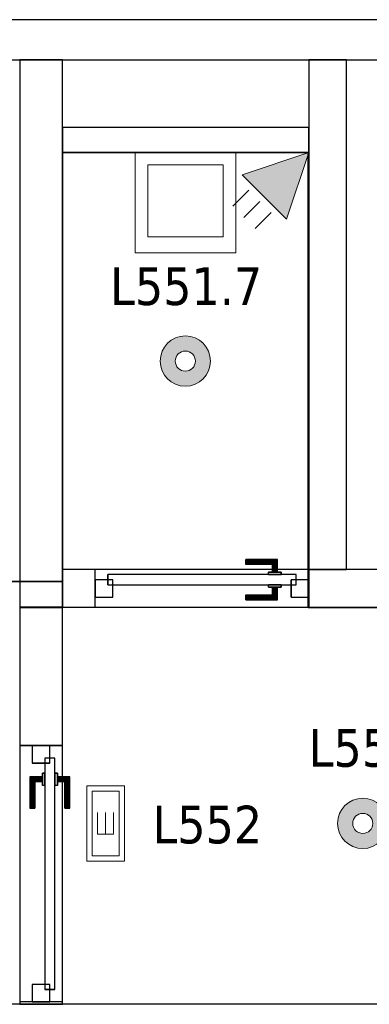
# Model space of a CAD drawing. Header units: metres. Extents: x 397.7 to 427.5, y 12.7 to 28.4.
# Tile 120 of 128: x 415.8 to 417.2, y 24.3 to 28.2. Entities that reach past the tile are written whole.
import ezdxf

# ---------------------------------------------------------------- set-up
doc = ezdxf.new("R2010")
doc.units = ezdxf.units.M
doc.layers.add('01_CARPINTERIA', color=5, linetype='Continuous', lineweight=25, true_color=0x0000ff)
doc.layers.add('01_SUELOS', color=7, linetype='Continuous', lineweight=25, true_color=0x007f00)
for name, color, linetype, lineweight in [('02_MOBILIARIO', 7, 'Continuous', 18), ('A-DETL-____-MBND', 7, 'Continuous', 18), ('A-DETL-GENF-OTLN', 7, 'Continuous', 18), ('A-GENM-____-OTLN', 7, 'Continuous', 18), ('A-WALL-____-MCUT', 7, 'Continuous', 25), ('A-WALL-____-OTLN', 7, 'Continuous', 25), ('E-LITE-____-IDEN', 7, 'Continuous', 30), ('E-LITE-EQPM-IDEN', 7, 'Continuous', 30)]:
    doc.layers.add(name, color=color, linetype=linetype, lineweight=lineweight)
doc.styles.add('Tahoma_4', font='tahoma.ttf', dxfattribs={"height": 0.15})

# ---------------------------------------------------------------- blocks, each defined once
blk = doc.blocks.new('Family - LONDR55-XX_ZZ-ARQ-CAA-M3D-Londres55-151201-08_ENLLUMENAT_P5')
at = {"layer": '01_CARPINTERIA', "color": 161, "true_color": 0xaaaaff}
for p, q in [((0.1263, 0.1487), (0.125, 0.15)), ((0.125, 0.15), (0.125, 0.1)), ((0.125, 0.15), (0.1263, 0.1487)), ((0.25, 0.15), (0.125, 0.15)), ((0.13, 0.145), (0.1263, 0.1487)), ((0.1263, 0.1487), (0.1263, 0.1)), ((0.1263, 0.1487), (0.1263, 0.1)), ((0.1263, 0.1487), (0.13, 0.145)), ((0.25, 0.1487), (0.1263, 0.1487)), ((0.25, 0.1487), (0.1263, 0.1487)), ((0.135, 0.14), (0.13, 0.145)), ((0.13, 0.145), (0.13, 0.1)), ((0.13, 0.145), (0.13, 0.1)), ((0.13, 0.145), (0.135, 0.14)), ((0.25, 0.145), (0.13, 0.145)), ((0.25, 0.145), (0.13, 0.145)), ((0.135, 0.1), (0.135, 0.14)), ((0.135, 0.14), (0.135, 0.1)), ((0.135, 0.14), (0.14, 0.135)), ((0.14, 0.135), (0.135, 0.14)), ((0.135, 0.14), (0.25, 0.14)), ((0.25, 0.14), (0.135, 0.14)), ((0.14, 0.135), (0.14, 0.1)), ((0.14, 0.135), (0.1437, 0.1313)), ((0.1437, 0.1313), (0.14, 0.135)), ((0.14, 0.135), (0.14, 0.1)), ((0.25, 0.135), (0.14, 0.135)), ((0.25, 0.135), (0.14, 0.135)), ((0.1437, 0.1313), (0.1437, 0.1)), ((0.1437, 0.1313), (0.145, 0.13)), ((0.145, 0.13), (0.1437, 0.1313)), ((0.1437, 0.1313), (0.1437, 0.1)), ((0.25, 0.1313), (0.1437, 0.1313)), ((0.25, 0.1313), (0.1437, 0.1313)), ((0.145, 0.13), (0.145, 0.1)), ((0.25, 0.13), (0.145, 0.13)), ((0.25, 0.1487), (0.25, 0.15)), ((0.25, 0.15), (0.25, 0.1487)), ((0.25, 0.145), (0.25, 0.1487)), ((0.25, 0.1487), (0.25, 0.145)), ((0.25, 0.145), (0.25, 0.14)), ((0.25, 0.14), (0.25, 0.145)), ((0.25, 0.14), (0.25, 0.135)), ((0.25, 0.135), (0.25, 0.14)), ((0.25, 0.135), (0.25, 0.1313)), ((0.25, 0.1313), (0.25, 0.135)), ((0.25, 0.1313), (0.25, 0.13)), ((0.25, 0.13), (0.25, 0.1313)), ((0.9709, 0.09), (0.05, 0.09)), ((0.05, 0.09), (0.05, 0.05)), ((0.9709, 0.09), (0.05, 0.09)), ((0.05, 0.09), (0.05, 0.05)), ((0.16, 0.1), (0.11, 0.1)), ((0.11, 0.1), (0.16, 0.1)), ((0.11, 0.1), (0.11, 0.09)), ((0.11, 0.09), (0.11, 0.1)), ((0.16, 0.09), (0.11, 0.09)), ((0.11, 0.09), (0.16, 0.09)), ((0.1263, 0.1), (0.125, 0.1)), ((0.125, 0.1), (0.1263, 0.1)), ((0.13, 0.1), (0.1263, 0.1)), ((0.1263, 0.1), (0.13, 0.1)), ((0.135, 0.1), (0.13, 0.1)), ((0.13, 0.1), (0.135, 0.1)), ((0.14, 0.1), (0.135, 0.1)), ((0.135, 0.1), (0.14, 0.1)), ((0.14, 0.1), (0.1437, 0.1)), ((0.1437, 0.1), (0.14, 0.1)), ((0.1437, 0.1), (0.145, 0.1)), ((0.145, 0.1), (0.1437, 0.1)), ((0.16, 0.1), (0.16, 0.09)), ((0.16, 0.1), (0.16, 0.09)), ((0.9709, 0.05), (0.9709, 0.09)), ((0.9709, 0.09), (0.9709, 0.05)), ((0.07, 0.07), (0, 0.07)), ((0, 0.07), (0, 0)), ((0.07, 0.07), (0, 0.07)), ((0, 0.07), (0, 0)), ((0.05, 0.05), (0.9709, 0.05)), ((0.05, 0.05), (0.9709, 0.05)), ((0.07, 0), (0.07, 0.07)), ((0.07, 0.07), (0.07, 0)), ((0.11, 0.05), (0.16, 0.05)), ((0.16, 0.05), (0.11, 0.05)), ((0.11, 0.05), (0.11, 0.04)), ((0.11, 0.04), (0.11, 0.05)), ((0.11, 0.04), (0.16, 0.04)), ((0.16, 0.04), (0.11, 0.04)), ((0.1263, 0.04), (0.125, 0.04)), ((0.125, 0.04), (0.1263, 0.04)), ((0.125, 0.04), (0.125, -0.01)), ((0.13, 0.04), (0.1263, 0.04)), ((0.1263, 0.04), (0.13, 0.04)), ((0.1263, 0.04), (0.1263, -0.0087)), ((0.1263, 0.04), (0.1263, -0.0087)), ((0.13, 0.04), (0.135, 0.04)), ((0.135, 0.04), (0.13, 0.04)), ((0.13, 0.04), (0.13, -0.005)), ((0.13, 0.04), (0.13, -0.005)), ((0.135, 0.04), (0.14, 0.04)), ((0.14, 0.04), (0.135, 0.04)), ((0.135, 0), (0.135, 0.04)), ((0.135, 0.04), (0.135, 0)), ((0.14, 0.04), (0.1437, 0.04)), ((0.1437, 0.04), (0.14, 0.04)), ((0.14, 0.04), (0.14, 0.005)), ((0.14, 0.04), (0.14, 0.005)), ((0.1437, 0.04), (0.145, 0.04)), ((0.145, 0.04), (0.1437, 0.04)), ((0.1437, 0.04), (0.1437, 0.0087)), ((0.1437, 0.04), (0.1437, 0.0087)), ((0.145, 0.04), (0.145, 0.01)), ((0.16, 0.05), (0.16, 0.04)), ((0.16, 0.05), (0.16, 0.04)), ((1.0209, 0.07), (0.9509, 0.07)), ((0.9509, 0.07), (0.9509, 0)), ((1.0209, 0.07), (0.9509, 0.07)), ((0.9509, 0.07), (0.9509, 0)), ((1.0209, 0), (1.0209, 0.07)), ((1.0209, 0.07), (1.0209, 0)), ((0, 0), (0.07, 0)), ((0, 0), (0.07, 0)), ((0.135, 0), (0.13, -0.005)), ((0.14, 0.005), (0.135, 0)), ((0.135, 0), (0.14, 0.005)), ((0.25, 0), (0.135, 0)), ((0.135, 0), (0.25, 0)), ((0.1437, 0.0087), (0.14, 0.005)), ((0.14, 0.005), (0.1437, 0.0087)), ((0.14, 0.005), (0.25, 0.005)), ((0.14, 0.005), (0.25, 0.005)), ((0.145, 0.01), (0.1437, 0.0087)), ((0.1437, 0.0087), (0.145, 0.01)), ((0.1437, 0.0087), (0.25, 0.0087)), ((0.1437, 0.0087), (0.25, 0.0087)), ((0.145, 0.01), (0.25, 0.01)), ((0.25, 0.0087), (0.25, 0.01)), ((0.25, 0.01), (0.25, 0.0087)), ((0.25, 0.005), (0.25, 0.0087)), ((0.25, 0.0087), (0.25, 0.005)), ((0.25, 0.005), (0.25, 0)), ((0.25, 0), (0.25, 0.005)), ((0.25, 0), (0.25, -0.005)), ((0.25, -0.005), (0.25, 0)), ((0.9509, 0), (1.0209, 0)), ((0.9509, 0), (1.0209, 0)), ((0.125, -0.01), (0.1263, -0.0087)), ((0.1263, -0.0087), (0.125, -0.01)), ((0.125, -0.01), (0.25, -0.01)), ((0.1263, -0.0087), (0.13, -0.005)), ((0.13, -0.005), (0.1263, -0.0087)), ((0.1263, -0.0087), (0.25, -0.0087)), ((0.1263, -0.0087), (0.25, -0.0087)), ((0.13, -0.005), (0.135, 0)), ((0.13, -0.005), (0.25, -0.005)), ((0.13, -0.005), (0.25, -0.005)), ((0.25, -0.005), (0.25, -0.0087)), ((0.25, -0.0087), (0.25, -0.005)), ((0.25, -0.0087), (0.25, -0.01)), ((0.25, -0.01), (0.25, -0.0087))]:
    blk.add_line(p, q, dxfattribs=at)
blk = doc.blocks.new('Family - Porta P5-151202-08_ENLLUMENAT_P5')
blk.add_blockref('Family - LONDR55-XX_ZZ-ARQ-CAA-M3D-Londres55-151201-08_ENLLUMENAT_P5', (0, 0))
blk = doc.blocks.new('Family - LONDR55-XX_ZZ-ARQ-CAA-M3D-Londres55-151206-08_ENLLUMENAT_P5')
at = {"layer": '01_CARPINTERIA', "color": 161, "true_color": 0xaaaaff}
for p, q in [((0.6, 0.1487), (0.6, 0.15)), ((0.6, 0.15), (0.6, 0.1487)), ((0.725, 0.15), (0.6, 0.15)), ((0.6, 0.145), (0.6, 0.1487)), ((0.6, 0.1487), (0.6, 0.145)), ((0.7237, 0.1487), (0.6, 0.1487)), ((0.7237, 0.1487), (0.6, 0.1487)), ((0.6, 0.14), (0.6, 0.145)), ((0.6, 0.145), (0.6, 0.14)), ((0.72, 0.145), (0.6, 0.145)), ((0.72, 0.145), (0.6, 0.145)), ((0.6, 0.135), (0.6, 0.14)), ((0.6, 0.14), (0.6, 0.135)), ((0.6, 0.14), (0.715, 0.14)), ((0.715, 0.14), (0.6, 0.14)), ((0.6, 0.135), (0.6, 0.1313)), ((0.6, 0.1313), (0.6, 0.135)), ((0.71, 0.135), (0.6, 0.135)), ((0.71, 0.135), (0.6, 0.135)), ((0.6, 0.1313), (0.6, 0.13)), ((0.6, 0.13), (0.6, 0.1313)), ((0.7063, 0.1313), (0.6, 0.1313)), ((0.7063, 0.1313), (0.6, 0.1313)), ((0.705, 0.13), (0.6, 0.13)), ((0.705, 0.13), (0.7063, 0.1313)), ((0.7063, 0.1313), (0.705, 0.13)), ((0.705, 0.1), (0.705, 0.13)), ((0.7063, 0.1313), (0.71, 0.135)), ((0.71, 0.135), (0.7063, 0.1313)), ((0.7063, 0.1), (0.7063, 0.1313)), ((0.7063, 0.1), (0.7063, 0.1313)), ((0.71, 0.135), (0.715, 0.14)), ((0.715, 0.14), (0.71, 0.135)), ((0.71, 0.1), (0.71, 0.135)), ((0.71, 0.1), (0.71, 0.135)), ((0.72, 0.145), (0.715, 0.14)), ((0.715, 0.14), (0.72, 0.145)), ((0.715, 0.14), (0.715, 0.1)), ((0.715, 0.1), (0.715, 0.14)), ((0.7237, 0.1487), (0.72, 0.145)), ((0.72, 0.145), (0.7237, 0.1487)), ((0.72, 0.1), (0.72, 0.145)), ((0.72, 0.1), (0.72, 0.145)), ((0.725, 0.15), (0.7237, 0.1487)), ((0.7237, 0.1487), (0.725, 0.15)), ((0.7237, 0.1), (0.7237, 0.1487)), ((0.7237, 0.1), (0.7237, 0.1487)), ((0.725, 0.1), (0.725, 0.15)), ((0.8, 0.09), (0.05, 0.09)), ((0.05, 0.09), (0.05, 0.05)), ((0.8, 0.09), (0.05, 0.09)), ((0.05, 0.05), (0.05, 0.09)), ((0.74, 0.1), (0.69, 0.1)), ((0.69, 0.1), (0.74, 0.1)), ((0.69, 0.09), (0.69, 0.1)), ((0.69, 0.09), (0.69, 0.1)), ((0.74, 0.09), (0.69, 0.09)), ((0.69, 0.09), (0.74, 0.09)), ((0.7063, 0.1), (0.705, 0.1)), ((0.705, 0.1), (0.7063, 0.1)), ((0.71, 0.1), (0.7063, 0.1)), ((0.7063, 0.1), (0.71, 0.1)), ((0.715, 0.1), (0.71, 0.1)), ((0.71, 0.1), (0.715, 0.1)), ((0.72, 0.1), (0.715, 0.1)), ((0.715, 0.1), (0.72, 0.1)), ((0.72, 0.1), (0.7237, 0.1)), ((0.7237, 0.1), (0.72, 0.1)), ((0.7237, 0.1), (0.725, 0.1)), ((0.725, 0.1), (0.7237, 0.1)), ((0.74, 0.09), (0.74, 0.1)), ((0.74, 0.1), (0.74, 0.09)), ((0.8, 0.05), (0.8, 0.09)), ((0.8, 0.05), (0.8, 0.09)), ((0.07, 0.07), (0, 0.07)), ((0, 0.07), (0, 0)), ((0.07, 0.07), (0, 0.07)), ((0, 0), (0, 0.07)), ((0.05, 0.05), (0.8, 0.05)), ((0.05, 0.05), (0.8, 0.05)), ((0.07, 0), (0.07, 0.07)), ((0.07, 0), (0.07, 0.07)), ((0.69, 0.05), (0.74, 0.05)), ((0.74, 0.05), (0.69, 0.05)), ((0.69, 0.04), (0.69, 0.05)), ((0.69, 0.04), (0.69, 0.05)), ((0.69, 0.04), (0.74, 0.04)), ((0.74, 0.04), (0.69, 0.04)), ((0.7063, 0.04), (0.705, 0.04)), ((0.705, 0.04), (0.7063, 0.04)), ((0.705, 0.01), (0.705, 0.04)), ((0.71, 0.04), (0.7063, 0.04)), ((0.7063, 0.04), (0.71, 0.04)), ((0.7063, 0.0087), (0.7063, 0.04)), ((0.7063, 0.0087), (0.7063, 0.04)), ((0.71, 0.04), (0.715, 0.04)), ((0.715, 0.04), (0.71, 0.04)), ((0.71, 0.005), (0.71, 0.04)), ((0.71, 0.005), (0.71, 0.04)), ((0.715, 0.04), (0.72, 0.04)), ((0.72, 0.04), (0.715, 0.04)), ((0.715, 0.04), (0.715, 0)), ((0.715, 0), (0.715, 0.04)), ((0.72, 0.04), (0.7237, 0.04)), ((0.7237, 0.04), (0.72, 0.04)), ((0.72, -0.005), (0.72, 0.04)), ((0.72, -0.005), (0.72, 0.04)), ((0.7237, 0.04), (0.725, 0.04)), ((0.725, 0.04), (0.7237, 0.04)), ((0.7237, -0.0087), (0.7237, 0.04)), ((0.7237, -0.0087), (0.7237, 0.04)), ((0.725, -0.01), (0.725, 0.04)), ((0.74, 0.04), (0.74, 0.05)), ((0.74, 0.05), (0.74, 0.04)), ((0.85, 0.07), (0.78, 0.07)), ((0.78, 0.07), (0.78, 0)), ((0.85, 0.07), (0.78, 0.07)), ((0.78, 0), (0.78, 0.07)), ((0.85, 0), (0.85, 0.07)), ((0.85, 0), (0.85, 0.07)), ((0.6, 0.0087), (0.6, 0.01)), ((0.6, 0.01), (0.6, 0.0087)), ((0.6, 0.01), (0.705, 0.01)), ((0.6, 0.005), (0.6, 0.0087)), ((0.6, 0.0087), (0.6, 0.005)), ((0.6, 0.0087), (0.7063, 0.0087)), ((0.6, 0.0087), (0.7063, 0.0087)), ((0.6, 0), (0.6, 0.005)), ((0.6, 0.005), (0.6, 0)), ((0.6, 0.005), (0.71, 0.005)), ((0.6, 0.005), (0.71, 0.005)), ((0.7063, 0.0087), (0.705, 0.01)), ((0.705, 0.01), (0.7063, 0.0087)), ((0.71, 0.005), (0.7063, 0.0087)), ((0.7063, 0.0087), (0.71, 0.005)), ((0.715, 0), (0.71, 0.005)), ((0.71, 0.005), (0.715, 0)), ((0, 0), (0.07, 0)), ((0, 0), (0.07, 0)), ((0.6, -0.005), (0.6, 0)), ((0.6, 0), (0.6, -0.005)), ((0.715, 0), (0.6, 0)), ((0.6, 0), (0.715, 0)), ((0.6, -0.005), (0.6, -0.0087)), ((0.6, -0.0087), (0.6, -0.005)), ((0.6, -0.005), (0.72, -0.005)), ((0.6, -0.005), (0.72, -0.005)), ((0.6, -0.0087), (0.6, -0.01)), ((0.6, -0.01), (0.6, -0.0087)), ((0.6, -0.0087), (0.7237, -0.0087)), ((0.6, -0.0087), (0.7237, -0.0087)), ((0.6, -0.01), (0.725, -0.01)), ((0.715, 0), (0.72, -0.005)), ((0.72, -0.005), (0.715, 0)), ((0.72, -0.005), (0.7237, -0.0087)), ((0.7237, -0.0087), (0.72, -0.005)), ((0.7237, -0.0087), (0.725, -0.01)), ((0.725, -0.01), (0.7237, -0.0087)), ((0.78, 0), (0.85, 0)), ((0.78, 0), (0.85, 0))]:
    blk.add_line(p, q, dxfattribs=at)
blk = doc.blocks.new('Family - Porta P5-151207-08_ENLLUMENAT_P5')
blk.add_blockref('Family - LONDR55-XX_ZZ-ARQ-CAA-M3D-Londres55-151206-08_ENLLUMENAT_P5', (0, 0))
blk = doc.blocks.new('Family - Evans P5-151360-08_ENLLUMENAT_P5')
at = {"layer": 'A-WALL-____-MCUT', "color": 253, "true_color": 0xaaaaaa}
for p, q in [((2.1788, 0.17), (0, 0.17)), ((0, 0.17), (0, 0)), ((2.1788, 0), (2.1788, 0.17)), ((0, 0), (2.1788, 0))]:
    blk.add_line(p, q, dxfattribs=at)
at = {"layer": 'A-WALL-____-OTLN', "color": 253, "true_color": 0xaaaaaa}
for p, q in [((2.1788, 0.17), (0, 0.17)), ((0, 0.17), (0, 0)), ((2.1788, 0), (2.1788, 0.17)), ((0, 0), (2.1788, 0))]:
    blk.add_line(p, q, dxfattribs=at)
at = {"layer": 'A-WALL-____-OTLN', "color": 253, "lineweight": 18, "true_color": 0xaaaaaa}
blk.add_line((0, 0), (2.1788, 0), dxfattribs=at)
blk = doc.blocks.new('Family - Evans P5-151394-08_ENLLUMENAT_P5')
at = {"layer": 'A-WALL-____-MCUT', "color": 253, "true_color": 0xaaaaaa}
for p, q in [((0.13, 0.15), (0, 0.15)), ((0, 0.15), (0, 0)), ((0.13, 0), (0.13, 0.15)), ((0.98, 0.15), (0.98, 0)), ((1.13, 0.15), (0.98, 0.15)), ((1.61, 0.15), (1.13, 0.15)), ((0, 0), (0.13, 0)), ((0.98, 0), (1.61, 0))]:
    blk.add_line(p, q, dxfattribs=at)
at = {"layer": 'A-WALL-____-OTLN', "color": 253, "true_color": 0xaaaaaa}
for p, q in [((0.13, 0.15), (0, 0.15)), ((0, 0.15), (0, 0)), ((0.13, 0), (0.13, 0.15)), ((0.98, 0.15), (0.13, 0.15)), ((0.98, 0.15), (0.13, 0.15)), ((0.98, 0), (0.98, 0.15)), ((1.13, 0.15), (0.98, 0.15)), ((5.06, 0.15), (1.13, 0.15)), ((0, 0), (5.06, 0)), ((0.13, 0), (0.98, 0))]:
    blk.add_line(p, q, dxfattribs=at)
at = {"layer": 'A-WALL-____-OTLN', "color": 253, "lineweight": 18, "true_color": 0xaaaaaa}
blk.add_line((0, 0), (5.06, 0), dxfattribs=at)
blk = doc.blocks.new('Family - Vano porta P5-151400-08_ENLLUMENAT_P5')
at = {"layer": 'A-GENM-____-OTLN', "color": 253, "true_color": 0xaaaaaa}
for p, q in [((416.077, 26.0395), (416.077, 25.8895)), ((416.927, 26.0395), (416.077, 26.0395)), ((416.077, 26.0395), (416.077, 25.8895)), ((416.077, 26.0395), (416.927, 26.0395)), ((416.927, 25.8895), (416.927, 26.0395)), ((416.927, 26.0395), (416.927, 25.8895)), ((416.077, 25.8895), (416.927, 25.8895)), ((416.927, 25.8895), (416.077, 25.8895))]:
    blk.add_line(p, q, dxfattribs=at)
blk = doc.blocks.new('Family - Evans P5-151483-08_ENLLUMENAT_P5')
at = {"layer": 'A-WALL-____-MCUT', "color": 253, "true_color": 0xaaaaaa}
for p, q in [((0.98, 0.1), (0, 0.1)), ((0, 0.1), (0, 0)), ((0.98, 0), (0.98, 0.1)), ((0, 0), (0.98, 0))]:
    blk.add_line(p, q, dxfattribs=at)
at = {"layer": 'A-WALL-____-OTLN', "color": 253, "true_color": 0xaaaaaa}
for p, q in [((0.98, 0.1), (0, 0.1)), ((0, 0.1), (0, 0)), ((0.98, 0), (0.98, 0.1)), ((0, 0), (0.98, 0))]:
    blk.add_line(p, q, dxfattribs=at)
at = {"layer": 'A-WALL-____-OTLN', "color": 253, "lineweight": 18, "true_color": 0xaaaaaa}
blk.add_line((0, 0), (0.98, 0), dxfattribs=at)
blk = doc.blocks.new('Family - Evans P5-151523-08_ENLLUMENAT_P5')
at = {"layer": 'A-WALL-____-MCUT', "color": 253, "true_color": 0xaaaaaa}
for p, q in [((25.5877, 0.16), (0.0331, 0.16)), ((0, 0), (25.556, 0))]:
    blk.add_line(p, q, dxfattribs=at)
at = {"layer": 'A-WALL-____-OTLN', "color": 253, "true_color": 0xaaaaaa}
for p, q in [((25.5877, 0.16), (0.0331, 0.16)), ((0, 0), (25.556, 0))]:
    blk.add_line(p, q, dxfattribs=at)
at = {"layer": 'A-WALL-____-OTLN', "color": 253, "lineweight": 18, "true_color": 0xaaaaaa}
blk.add_line((0, 0), (25.556, 0), dxfattribs=at)
blk = doc.blocks.new('Family - Evans P5-151594-08_ENLLUMENAT_P5')
at = {"layer": 'A-WALL-____-MCUT', "color": 253, "true_color": 0xaaaaaa}
for p, q in [((0.5498, 0.17), (0, 0.17)), ((0, 0.17), (0, 0)), ((0.5498, 0), (0.5498, 0.17)), ((1.5707, 0.17), (1.5707, 0)), ((1.58, 0.17), (1.5707, 0.17)), ((1.58, 0), (1.58, 0.17)), ((0, 0), (0.5498, 0)), ((1.5707, 0), (1.58, 0))]:
    blk.add_line(p, q, dxfattribs=at)
at = {"layer": 'A-WALL-____-OTLN', "color": 253, "true_color": 0xaaaaaa}
for p, q in [((1.58, 0.17), (0, 0.17)), ((0, 0.17), (0, 0)), ((1.5707, 0.17), (0.5498, 0.17)), ((0.5498, 0.17), (0.5498, 0)), ((1.5707, 0.17), (1.5707, 0)), ((1.58, 0), (1.58, 0.17)), ((0, 0), (1.58, 0)), ((0.5498, 0), (1.5707, 0))]:
    blk.add_line(p, q, dxfattribs=at)
at = {"layer": 'A-WALL-____-OTLN', "color": 253, "lineweight": 18, "true_color": 0xaaaaaa}
blk.add_line((0, 0), (1.58, 0), dxfattribs=at)
blk = doc.blocks.new('Family - Vano porta P5-151596-08_ENLLUMENAT_P5')
at = {"layer": 'A-GENM-____-OTLN', "color": 253, "true_color": 0xaaaaaa}
for p, q in [((415.947, 25.3397), (415.777, 25.3397)), ((415.777, 25.3397), (415.777, 24.3188)), ((415.777, 24.3188), (415.777, 25.3397)), ((415.777, 25.3397), (415.947, 25.3397)), ((415.947, 24.3188), (415.947, 25.3397)), ((415.947, 25.3397), (415.947, 24.3188)), ((415.777, 24.3188), (415.947, 24.3188)), ((415.777, 24.3188), (415.947, 24.3188))]:
    blk.add_line(p, q, dxfattribs=at)
blk = doc.blocks.new('Family - Evans P5-151628-08_ENLLUMENAT_P5')
at = {"layer": 'A-WALL-____-MCUT', "color": 253, "true_color": 0xaaaaaa}
for p, q in [((0, 0.15), (0, 0)), ((2.0288, 0.15), (0, 0.15)), ((2.0288, 0), (2.0288, 0.15)), ((0, 0), (2.0288, 0))]:
    blk.add_line(p, q, dxfattribs=at)
at = {"layer": 'A-WALL-____-OTLN', "color": 253, "true_color": 0xaaaaaa}
for p, q in [((0, 0.15), (0, 0)), ((2.0288, 0.15), (0, 0.15)), ((2.0288, 0), (2.0288, 0.15)), ((0, 0), (2.0288, 0))]:
    blk.add_line(p, q, dxfattribs=at)
at = {"layer": 'A-WALL-____-OTLN', "color": 253, "lineweight": 18, "true_color": 0xaaaaaa}
blk.add_line((0, 0), (2.0288, 0), dxfattribs=at)
blk = doc.blocks.new('Family - Abocador P5-151706-08_ENLLUMENAT_P5')
at = {"layer": 'A-DETL-____-MBND', "color": 253, "true_color": 0xaaaaaa}
for p, q in [((0, 0.4), (0.4, 0.4)), ((0, 0), (0, 0.4)), ((0, 0.4), (0.4, 0.4)), ((0, 0), (0, 0.4)), ((0.4, 0.4), (0.4, 0)), ((0.4, 0.4), (0.4, 0)), ((0.05, 0.35), (0.05, 0.0629)), ((0.05, 0.0629), (0.05, 0.35)), ((0.35, 0.35), (0.05, 0.35)), ((0.05, 0.35), (0.35, 0.35)), ((0.35, 0.0629), (0.35, 0.35)), ((0.35, 0.0629), (0.35, 0.35)), ((0.05, 0.0629), (0.35, 0.0629)), ((0.35, 0.0629), (0.05, 0.0629)), ((0.4, 0), (0, 0)), ((0.4, 0), (0, 0))]:
    blk.add_line(p, q, dxfattribs=at)
blk = doc.blocks.new('Family - Paviment P5-151720-08_ENLLUMENAT_P5')
at = {"layer": '01_SUELOS', "color": 9, "true_color": 0xaad4aa}
for p, q in [((17.6518, 14.5888), (17.6518, 12.8815)), ((17.6518, 12.8815), (17.6518, 14.5888)), ((18.6295, 14.5888), (17.6518, 14.5888)), ((17.6518, 14.5888), (18.6295, 14.5888)), ((18.6295, 12.7788), (18.6295, 14.5888)), ((18.6295, 14.5888), (18.6295, 12.7788)), ((17.6518, 12.8815), (12.3818, 12.8788)), ((12.3818, 12.8788), (17.6518, 12.8815)), ((22.8618, 12.7788), (18.6295, 12.7788)), ((18.6295, 12.7788), (22.8618, 12.7788))]:
    blk.add_line(p, q, dxfattribs=at)
blk = doc.blocks.new('Family - Evans P5-151722-08_ENLLUMENAT_P5')
at = {"layer": 'A-WALL-____-MCUT', "color": 253, "true_color": 0xaaaaaa}
blk.add_line((0, 0), (5.34, 0), dxfattribs=at)
at = {"layer": 'A-WALL-____-OTLN', "color": 253, "true_color": 0xaaaaaa}
blk.add_line((0, 0), (6.62, 0), dxfattribs=at)
at = {"layer": 'A-WALL-____-OTLN', "color": 253, "lineweight": 18, "true_color": 0xaaaaaa}
blk.add_line((0, 0), (6.62, 0), dxfattribs=at)
blk = doc.blocks.new('LONDR55-XX_ZZ-ARQ-CAA-M3D-Londres55_ifc-1-08_ENLLUMENAT_P5')
at = {"layer": '01_CARPINTERIA', "color": 253, "lineweight": 18, "true_color": 0xaaaaaa}
blk.add_blockref('Family - Porta P5-151207-08_ENLLUMENAT_P5', (416.077, 25.9295), dxfattribs=at)
at = {"layer": '01_CARPINTERIA', "color": 253, "lineweight": 18, "true_color": 0xaaaaaa, "rotation": 270}
blk.add_blockref('Family - Porta P5-151202-08_ENLLUMENAT_P5', (415.827, 25.3397), dxfattribs=at)
at = {"layer": '01_SUELOS', "color": 253, "lineweight": 18, "true_color": 0xaaaaaa}
blk.add_blockref('Family - Paviment P5-151720-08_ENLLUMENAT_P5', (398.2952, 13.1106), dxfattribs=at)
at = {"layer": '02_MOBILIARIO', "color": 253, "lineweight": 18, "true_color": 0xaaaaaa}
blk.add_blockref('Family - Abocador P5-151706-08_ENLLUMENAT_P5', (416.2369, 27.3008), dxfattribs=at)
at = {"layer": 'A-GENM-____-OTLN', "color": 253, "lineweight": 18, "true_color": 0xaaaaaa}
for name in ['Family - Vano porta P5-151400-08_ENLLUMENAT_P5', 'Family - Vano porta P5-151596-08_ENLLUMENAT_P5']:
    blk.add_blockref(name, (0, 0), dxfattribs=at)
at = {"layer": 'A-WALL-____-OTLN', "color": 253, "lineweight": 18, "true_color": 0xaaaaaa}
for name, p, rotation in [('Family - Evans P5-151523-08_ENLLUMENAT_P5', (426.8464, 28.2282), 180), ('Family - Evans P5-151360-08_ENLLUMENAT_P5', (415.777, 28.0682), 270), ('Family - Evans P5-151628-08_ENLLUMENAT_P5', (417.077, 26.0395), 90), ('Family - Evans P5-151594-08_ENLLUMENAT_P5', (415.777, 25.8895), 270), ('Family - Evans P5-151722-08_ENLLUMENAT_P5', (417.447, 24.3095), 180)]:
    blk.add_blockref(name, p, dxfattribs=dict(at, rotation=rotation))
for name, p in [('Family - Evans P5-151483-08_ENLLUMENAT_P5', (415.947, 27.6995)), ('Family - Evans P5-151394-08_ENLLUMENAT_P5', (415.947, 25.8895))]:
    blk.add_blockref(name, p, dxfattribs=at)
blk = doc.blocks.new('ZYR_06_02_02 Down Superficie - L 02-834884-08_ENLLUMENAT_P5')
at = {"layer": 'A-DETL-GENF-OTLN', "true_color": 0x00c400}
h = blk.add_hatch(color=92, dxfattribs=at)
h.paths.add_polyline_path([(0, -0.1), (0.0259, -0.0966), (0.05, -0.0866), (0.0707, -0.0707), (0.0866, -0.05), (0.0966, -0.0259), (0.1, 0), (0.0966, 0.0259), (0.0866, 0.05), (0.0707, 0.0707), (0.05, 0.0866), (0.0259, 0.0966), (0, 0.1), (-0.0259, 0.0966), (-0.05, 0.0866), (-0.0707, 0.0707), (-0.0866, 0.05), (-0.0966, 0.0259), (-0.1, 0), (-0.0966, -0.0259), (-0.0866, -0.05), (-0.0707, -0.0707), (-0.05, -0.0866), (-0.0259, -0.0966)])
h.paths.add_polyline_path([(0, -0.04), (-0.0104, -0.0386), (-0.02, -0.0346), (-0.0283, -0.0283), (-0.0346, -0.02), (-0.0386, -0.0104), (-0.04, 0), (-0.0386, 0.0104), (-0.0346, 0.02), (-0.0283, 0.0283), (-0.02, 0.0346), (-0.0104, 0.0386), (0, 0.04), (0.0104, 0.0386), (0.02, 0.0346), (0.0283, 0.0283), (0.0346, 0.02), (0.0386, 0.0104), (0.04, 0), (0.0386, -0.0104), (0.0346, -0.02), (0.0283, -0.0283), (0.02, -0.0346), (0.0104, -0.0386)])
at = {"layer": 'A-DETL-GENF-OTLN', "color": 92, "true_color": 0x00c400}
for radius in [0.1, 0.04]:
    blk.add_circle((0, 0), radius, dxfattribs=at)
for radius, start, end in [(0.1, 360, 180), (0.04, 0, 180), (0.1, 180, 360), (0.04, 180, 0)]:
    blk.add_arc((0, 0), radius, start, end, dxfattribs=at)
blk = doc.blocks.new('ZYR_06_03 Emer Sostre Rect - 02 Emergencia Superficie 02-829066-08_ENLLUMENAT_P5')
at = {"layer": 'A-DETL-GENF-OTLN', "color": 6, "true_color": 0xff00ff}
for p, q in [((-0.15, 0.075), (0.15, 0.075)), ((-0.15, -0.075), (-0.15, 0.075)), ((-0.1286, 0.0536), (0.1286, 0.0536)), ((-0.1286, -0.0536), (-0.1286, 0.0536)), ((0.1286, 0.0536), (0.1286, -0.0536)), ((0.15, 0.075), (0.15, -0.075)), ((-0.0429, 0.0321), (-0.0429, -0.0321)), ((-0.0429, 0.0321), (0.0429, 0.0321)), ((-0.0429, 0), (0.0429, 0)), ((-0.0429, -0.0321), (0.0429, -0.0321)), ((0.15, -0.075), (-0.15, -0.075)), ((0.1286, -0.0536), (-0.1286, -0.0536))]:
    blk.add_line(p, q, dxfattribs=at)
blk = doc.blocks.new('ZYR_06_01 Detector Presència Paret - Detector 90º-578898-08_ENLLUMENAT_P5')
at = {"layer": 'A-DETL-GENF-OTLN', "true_color": 0x00c400}
blk.add_hatch(color=92, dxfattribs=at).paths.add_polyline_path([(0.125, -0.25), (0, 0), (-0.125, -0.25)])
at = {"layer": 'A-DETL-GENF-OTLN', "color": 92, "true_color": 0x00c400}
for p, q in [((0, 0), (-0.125, -0.25)), ((0.125, -0.25), (0, 0)), ((-0.125, -0.25), (0, 0)), ((0.125, -0.25), (0, 0)), ((-0.125, -0.25), (0.125, -0.25)), ((-0.125, -0.25), (0.125, -0.25)), ((-0.0625, -0.275), (-0.0625, -0.365)), ((0, -0.275), (0, -0.365)), ((0.0625, -0.275), (0.0625, -0.365))]:
    blk.add_line(p, q, dxfattribs=at)

msp = doc.modelspace()

# ---------------------------------------------------------------- block references
at = {"lineweight": 5}
msp.add_blockref('LONDR55-XX_ZZ-ARQ-CAA-M3D-Londres55_ifc-1-08_ENLLUMENAT_P5', (0, 0), dxfattribs=at)
at = {"layer": 'A-DETL-GENF-OTLN', "color": 92, "true_color": 0x00c400, "rotation": 314.9999999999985}
msp.add_blockref('ZYR_06_01 Detector Presència Paret - Detector 90º-578898-08_ENLLUMENAT_P5', (416.927, 27.6995), dxfattribs=at)
at = {"layer": 'A-DETL-GENF-OTLN', "color": 92, "true_color": 0x00c400}
for p in [(416.4358, 26.8695), (417.1415, 25.0295)]:
    msp.add_blockref('ZYR_06_02_02 Down Superficie - L 02-834884-08_ENLLUMENAT_P5', p, dxfattribs=at)
at = {"layer": 'A-DETL-GENF-OTLN', "color": 6, "true_color": 0xff00ff, "rotation": 89.99999999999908}
msp.add_blockref('ZYR_06_03 Emer Sostre Rect - 02 Emergencia Superficie 02-829066-08_ENLLUMENAT_P5', (416.1186, 25.0295), dxfattribs=at)

# ---------------------------------------------------------------- texts
at = {"layer": 'E-LITE-EQPM-IDEN', "char_height": 0.15, "attachment_point": 1, "style": 'Tahoma_4'}
for s, insert, width in [('L551.7', (416.1366, 27.2427), 0.721519), ('L551', (416.9265, 25.4051), 0.517088)]:
    msp.add_mtext(s, dxfattribs=dict(at, insert=insert, width=width))

# ---------------------------------------------------------------- next in the draw order: texts
at = {"layer": 'E-LITE-____-IDEN', "insert": (416.3051, 25.1), "char_height": 0.15, "width": 0.517088, "attachment_point": 1, "style": 'Tahoma_4', "bg_fill": 3, "box_fill_scale": 1.25, "bg_fill_color": 256, "bg_fill_true_color": 13158600, "bg_fill_transparency": 0}
msp.add_mtext('L552', dxfattribs=at)

doc.saveas('drawing.dxf')
